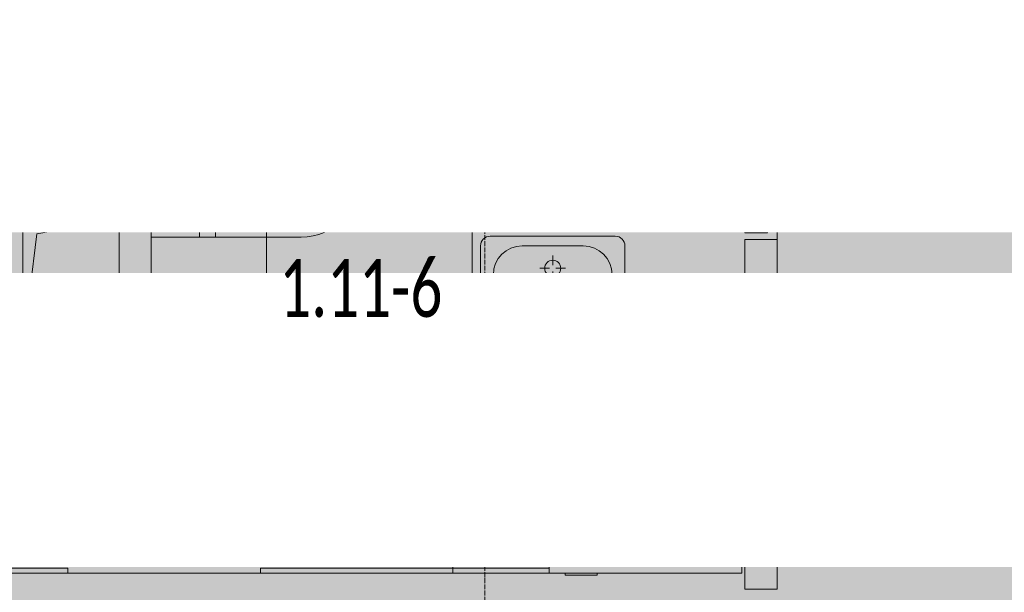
# Model space of a CAD drawing. Header units: millimetres. Extents: x -84210938 to 7466299, y -86687 to 22081.
# Tile 163 of 256: x 68068 to 71136, y -44539 to -42754. Entities that reach past the tile are written whole.
import ezdxf
from ezdxf import colors
from ezdxf.entities.mleader import LeaderData, LeaderLine
from ezdxf.math import Vec2, Vec3

# ---------------------------------------------------------------- set-up
doc = ezdxf.new("R2010")
doc.units = ezdxf.units.MM
for name, pattern in [('-D1-02х01', [3, 2, -1]), ('-D1-03x03', [6, 3, -3]), ('-D1d1-15x02', [19, 15, -2, 0, -2]), ('DASHDOT', [25.4, 12.7, -6.35, 0, -6.35])]:
    doc.linetypes.add(name, pattern=pattern)
for name, color, linetype, lineweight in [('_0', 7, 'Continuous', 13), ('A-000-MH_MASS', 7, '-D1-03x03', 5), ('A-010-A_ROOM', 7, 'Continuous', 18), ('A-200-M_WALL', 7, 'Continuous', 5), ('A-200-M_WALL_INT', 7, 'Continuous', 5), ('A-230-M_FLOOR', 7, 'Continuous', 5), ('A-325-M_DOOR', 7, 'Continuous', 5), ('A-700-M_FFE', 7, 'Continuous', 5), ('E-610-M_EPS', 7, 'Continuous', 5), ('M-520-M_DRAINAGE_FW', 7, 'Continuous', 5), ('M-567-M_MECH_EQP', 7, 'Continuous', 5), ('Z-060-M_DETAIL', 7, 'Continuous', 5), ('Марки дверей', 7, 'Continuous', 9), ('Оси', 7, 'Continuous', 5)]:
    doc.layers.add(name, color=color, linetype=linetype, lineweight=lineweight)
doc.layers.add('dim_razv', color=7, linetype='DASHDOT', lineweight=9, true_color=0x285228)
doc.layers.add('pol', color=7, linetype='Continuous', lineweight=15, true_color=0x55666d)
doc.styles.add('Calibri Light_2', font='Calibri light.ttf', dxfattribs={"width": 0.7, "height": 250})
doc.styles.add('fl_iso paper', font='isocpeur.ttf', dxfattribs={"width": 0.8, "oblique": 10})
doc.styles.add('In tre', font='isocpeur.ttf', dxfattribs={"width": 0.8, "oblique": 10})

# ---------------------------------------------------------------- blocks, each defined once
blk = doc.blocks.new('_DOT')
at = {"color": 0, "linetype": 'ByBlock'}
blk.add_line((-0.5, 0), (-1, 0), dxfattribs=at)
at = {"color": 0, "linetype": 'ByBlock', "const_width": 0.5}
blk.add_lwpolyline([(-0.25, 0, 1), (0.25, 0, 1)], format="xyb", close=True, dxfattribs=at)
blk = doc.blocks.new('A_MEQ_OpeningShaft-Rectangular - ВК-6586894-50_AS_Plan_23')
at = {"layer": 'Z-060-M_DETAIL', "linetype": '-D1-03x03'}
blk.add_hatch(color=256, dxfattribs=at).paths.add_polyline_path([(0, -400), (42.9, -42.9), (300, 0), (0, 0)])
at = {"layer": 'A-000-MH_MASS'}
for p, q in [((300, 0), (0, 0)), ((0, 0), (0, -400)), ((300, -400), (300, 0)), ((0, -400), (300, -400))]:
    blk.add_line(p, q, dxfattribs=at)
at = {"layer": 'Z-060-M_DETAIL'}
for p, q in [((300, 0), (0, 0)), ((0, 0), (0, -400)), ((42.9, -42.9), (300, 0)), ((300, 0), (300, -400)), ((0, -400), (42.9, -42.9)), ((0, -400), (300, -400))]:
    blk.add_line(p, q, dxfattribs=at)
blk = doc.blocks.new('A_DOR_Door - INT_3_Single_800Wx2100H-7225632-50_AS_Plan_23')
at = {"layer": 'A-325-M_DOOR'}
for p, q in [((-380, 20), (-350, 20)), ((-380, -50), (-380, 20)), ((-350, 20), (-350, -50)), ((350, -50), (350, 20)), ((350, 20), (380, 20)), ((380, 20), (380, -50)), ((-350, -50), (-380, -50)), ((-350, -50), (-350, -750)), ((-310, -50), (-350, -50)), ((-350, -50), (-350, -750)), ((-310, -750), (-310, -50)), ((380, -50), (350, -50)), ((-350, -750), (-310, -750))]:
    blk.add_line(p, q, dxfattribs=at)
at = {"layer": 'A-325-M_DOOR', "linetype": '-D1-02х01'}
blk.add_arc((-350, -50), 700, 270, 0, dxfattribs=at)
blk = doc.blocks.new('MR_Унитаз напольный - Санузел с ванной-3100252-50_AS_Plan_23')
at = {"layer": 'M-520-M_DRAINAGE_FW'}
for p, q in [((-182.5, 0), (-182.5, 267.5)), ((-130, 267.5), (-130, 90)), ((130, 90), (130, 267.5)), ((182.5, 267.5), (182.5, 0)), ((-50, 150), (-50, 100)), ((-50, 135), (50, 135)), ((50, 100), (50, 150)), ((-90, 50), (90, 50)), ((182.5, 0), (-182.5, 0)), ((-182.5, -50), (-182.5, 0)), ((-182.5, 0), (182.5, 0)), ((182.5, 0), (182.5, -50)), ((-182.5, -50), (182.5, -50)), ((-182.5, -200), (-182.5, -50)), ((182.5, -50), (-182.5, -50)), ((182.5, -50), (182.5, -200)), ((182.5, -200), (-182.5, -200))]:
    blk.add_line(p, q, dxfattribs=at)
for centre, radius, start, end in [((0, 267.5), 182.5, 0, 180), ((0, 267.5), 130, 360, 180), ((0, 150), 50, 360, 180), ((-90, 90), 40, 180, 270), ((90, 90), 40, 270, 360), ((0, -125), 20, 360, 180), ((0, -125), 20, 180, 360)]:
    blk.add_arc(centre, radius, start, end, dxfattribs=at)
blk = doc.blocks.new('MR_Холодильник - Холодильник-2465095-50_AS_Plan_23')
at = {"layer": 'E-610-M_EPS'}
for p, q in [((300, 300), (-300, 300)), ((-300, 300), (-300, -250)), ((300, -250), (300, 300)), ((-170, 0), (-170, 75)), ((0, 0), (0, 75)), ((170, 75), (170, 0)), ((-235, 37.5), (-170, 0)), ((-105, 37.5), (-170, 0)), ((-65, 37.5), (0, 0)), ((65, 37.5), (0, 0)), ((170, 0), (105, 37.5)), ((170, 0), (235, 37.5)), ((-170, 0), (-235, -37.5)), ((-170, -75), (-170, 0)), ((-170, 0), (-105, -37.5)), ((105, -37.5), (170, 0)), ((235, -37.5), (170, 0)), ((170, 0), (170, -75)), ((0, 0), (-65, -37.5)), ((0, -75), (0, 0)), ((0, 0), (65, -37.5)), ((300, -250), (-300, -250)), ((-300, -250), (-300, -300)), ((-300, -250), (300, -250)), ((300, -300), (300, -250)), ((-300, -300), (300, -300)), ((-150, -300), (-250, -300)), ((-250, -300), (-250, -306.1)), ((-250, -306.1), (-150, -306.1)), ((-150, -306.1), (-150, -300))]:
    blk.add_line(p, q, dxfattribs=at)
blk = doc.blocks.new('MR_Мойка - Кухонная мойка-V60-50_AS_Plan_23')
at = {"layer": 'M-520-M_DRAINAGE_FW'}
for p, q in [((300, 50), (-300, 50)), ((-136.7, -6.7), (-122.6, -33.3)), ((-45.7, -24.2), (-55, -14.9)), ((35.5, -105.4), (-45.7, -24.2)), ((2.7, -6.7), (-11.4, -33.3)), ((-79, -39), (-69.8, -48.2)), ((-69.8, -48.2), (11.4, -129.4)), ((-104, -70), (-210, -70)), ((210, -70), (0.1, -70)), ((-240, -100), (-240, -360)), ((-74, -360), (-74, -100)), ((-60, -100), (-60, -460)), ((15.7, -129.4), (35.5, -109.6)), ((240, -460), (240, -100)), ((-210, -390), (-104, -390)), ((-30, -490), (210, -490)), ((-300, -550), (300, -550))]:
    blk.add_line(p, q, dxfattribs=at)
for centre, radius, start, end in [((-129.7, -20), 15, 360, 180), ((-129.7, -20), 15, 180, 360), ((-67, -26.9), 17, 45, 225), ((136.3, 77.5), 208.5, 209.1823, 223.4054), ((-4.3, -20), 15, 360, 180), ((-4.3, -20), 15, 180, 360), ((-171.5, -230.2), 208.5, 46.5946, 60.8177), ((-210, -100), 30, 90, 180), ((-104, -100), 30, 360, 90), ((-30, -100), 30, 118.5511, 180), ((-21.7, -72.3), 9.19, 225, 45), ((210, -100), 30, 360, 90), ((-157, -130), 20, 360, 180), ((33.3, -107.5), 3, 315, 45), ((33.3, -107.5), 3, 315, 45), ((-157, -130), 20, 180, 360), ((10, -170), 20, 360, 180), ((13.5, -127.3), 3, 225, 315), ((13.5, -127.3), 3, 225, 315), ((10, -170), 20, 180, 360), ((-210, -360), 30, 180, 270), ((-104, -360), 30, 270, 360), ((-30, -460), 30, 180, 270), ((210, -460), 30, 270, 360)]:
    blk.add_arc(centre, radius, start, end, dxfattribs=at)
blk = doc.blocks.new('MR_Доборный кухонный элемент - Доборный элемент-6143506-50_AS_Plan_23')
at = {"layer": 'A-700-M_FFE'}
for p, q in [((300, 0), (0, 0)), ((300, -585), (0, -585)), ((0, -585), (300, -585)), ((0, -600), (300, -600))]:
    blk.add_line(p, q, dxfattribs=at)
blk = doc.blocks.new('MR_Кухонный шкаф_Нижний - Кухня-2465092-50_AS_Plan_23')
at = {"layer": 'A-700-M_FFE'}
for p, q in [((600, 0), (0, 0)), ((600, -585), (600, 0)), ((0, -585), (0, -600)), ((600, -585), (0, -585)), ((0, -585), (600, -585)), ((0, -600), (600, -600)), ((600, -600), (600, -585))]:
    blk.add_line(p, q, dxfattribs=at)
blk = doc.blocks.new('MR_Тумба-Умывальник с зеркалом - Тумба-умывальник_450-3610543-50_AS_Plan_23')
at = {"layer": 'M-520-M_DRAINAGE_FW'}
for p, q in [((-195, 350), (195, 350)), ((-225, 0), (-225, 320)), ((-95, 320), (95, 320)), ((225, 320), (225, 0)), ((0, 290), (0, 260)), ((-10, 250), (-40, 250)), ((40, 250), (10, 250)), ((-185, 200), (-185, 230)), ((0, 210), (0, 240)), ((185, 230), (185, 200)), ((-17, 73.1), (-17, 187.9)), ((-14, 190.9), (14, 190.9)), ((17, 187.9), (17, 73.1)), ((-17, 110), (-95, 110)), ((95, 110), (17, 110)), ((-69.7, 39.8), (-55.6, 66.3)), ((-20, 73.1), (-17, 73.1)), ((-20, 33.1), (-20, 73.1)), ((-17, 60), (-17, 73.1)), ((17, 73.1), (17, 60)), ((17, 73.1), (20, 73.1)), ((20, 73.1), (20, 33.1)), ((69.7, 39.8), (55.6, 66.3)), ((20, 33.1), (-20, 33.1)), ((-225, 20), (225, 20))]:
    blk.add_line(p, q, dxfattribs=at)
for centre, radius, start, end in [((-195, 320), 30, 90, 180), ((195, 320), 30, 0, 90), ((-95, 230), 90, 90, 180), ((95, 230), 90, 0, 90), ((0, 250), 25, 360, 180), ((0, 250), 25, 180, 360), ((-95, 200), 90, 180, 270), ((-14, 187.9), 3, 90, 180), ((-14, 187.9), 3, 105, 165), ((14, 187.9), 3, 0, 90), ((14, 187.9), 3, 15, 75), ((95, 200), 90, 270, 0), ((-217.6, 129.9), 208.5, 344.1823, 358.4054), ((0, 124.1), 9.19, 0, 180), ((217.6, 129.9), 208.5, 181.5946, 195.8177), ((-62.7, 53.1), 15, 0, 180), ((62.7, 53.1), 15, 0, 180), ((-62.7, 53.1), 15, 180, 0), ((0, 60), 17, 180, 0), ((62.7, 53.1), 15, 180, 0)]:
    blk.add_arc(centre, radius, start, end, dxfattribs=at)
blk = doc.blocks.new('MR_Кухонный шкаф_Нижний - Кухня-2480154-50_AS_Plan_23')
at = {"layer": 'A-700-M_FFE'}
for p, q in [((0, 600), (600, 600)), ((0, 585), (0, 600)), ((600, 585), (0, 585)), ((0, 585), (600, 585)), ((600, 600), (600, 585)), ((600, 585), (600, 0)), ((600, 0), (0, 0))]:
    blk.add_line(p, q, dxfattribs=at)

msp = doc.modelspace()

# ---------------------------------------------------------------- hatches: boundary and pattern name
at = {"true_color": 0xebf0f0}
for points in [[(68013.4, -43879.4), (68078, -43879.4), (68078, -43279.4), (67978, -43279.4), (67978, -43879.4)], [(68120.8, -43379.4), (68478, -43379.4), (68478, -43279.4), (68078, -43279.4), (68078, -43379.4)], [(68478, -43879.4), (68478, -43379.4), (68378, -43379.4), (68378, -43879.4), (68471, -43879.4)], [(68378, -43879.4), (68378, -43779.4), (68078, -43779.4), (68078, -43879.4), (68358, -43879.4)]]:
    msp.add_hatch(color=7, dxfattribs=at).paths.add_polyline_path(points)
at = {"layer": '_0', "transparency": 33554534}
h = msp.add_hatch(color=252, dxfattribs=at)
h.dxf.hatch_style = 1
h.paths.add_polyline_path([(35428, -49734.4), (73878, -49734.4), (73878, -19284.4), (35428, -19284.4)])
h.paths.add_polyline_path([(44528, -41629.4), (44528, -34929.4), (49428, -34929.4), (49428, -36429.4), (51028, -36429.4), (51028, -30029.4), (49428, -30029.4), (49428, -30779.4), (42778, -30779.4), (42778, -28029.4), (44528, -28029.4), (44528, -27979.4), (45303, -27979.4), (45303, -27379.4), (47528, -27379.4), (47528, -27979.4), (53578, -27979.4), (53578, -27379.4), (55478, -27379.4), (55478, -27979.4), (64478, -27979.4), (64478, -26229.4), (67788, -26229.4), (67788, -28219.4), (66578, -28219.4), (66578, -30029.4), (62978, -30029.4), (62978, -30829.4), (59878, -30829.4), (59878, -30029.4), (58628, -30029.4), (58628, -38979.4), (59728, -38979.4), (59728, -38079.4), (62978, -38079.4), (62978, -38979.4), (66878, -38979.4), (66878, -41429.4), (64478, -41429.4), (64478, -41029.4), (59923, -41029.4), (59923, -41629.4), (57898, -41629.4), (57898, -41029.4), (47038, -41029.4), (47038, -41629.4)], flags=16)

# ---------------------------------------------------------------- linework, layer by layer
at = {"layer": 'A-010-A_ROOM', "lineweight": 5, "flags": 128}
msp.add_lwpolyline([(68837.4, -43394.7), (69477.9, -43394.7), (69477.9, -43775.7), (68837.4, -43775.7)], close=True, dxfattribs=at)
at = {"layer": 'A-200-M_WALL', "lineweight": 9}
for p, q in [((68478, -43279.4), (67978, -43279.4)), ((68478, -43879.4), (68478, -43431.9))]:
    msp.add_line(p, q, dxfattribs=at)
at = {"layer": 'A-200-M_WALL_INT'}
for p, q in [((68478, -42629.4), (68478, -43066.9)), ((68378, -43279.4), (68378, -43061.9)), ((70328, -43779.4), (70328, -43439.4)), ((70328, -43439.4), (70428, -43439.4)), ((70428, -43439.4), (70428, -44529.4)), ((68478, -43779.4), (70328, -43779.4)), ((70328, -43879.4), (70318, -43879.4)), ((70328, -44529.4), (70328, -43879.4)), ((70428, -44529.4), (70328, -44529.4))]:
    msp.add_line(p, q, dxfattribs=at)
at = {"layer": 'A-230-M_FLOOR'}
msp.add_line((70428, -42639.4), (70428, -43439.4), dxfattribs=at)
at = {"layer": 'Оси', "linetype": '-D1d1-15x02'}
msp.add_line((69518, -51768.8), (69518, -18492.1), dxfattribs=at)

# ---------------------------------------------------------------- block references
at = {"layer": 'A-325-M_DOOR', "color": 8, "true_color": 0x7f7f7f, "rotation": 270}
msp.add_blockref('A_DOR_Door - INT_3_Single_800Wx2100H-7225632-50_AS_Plan_23', (70378, -43039.4), dxfattribs=at)
at = {"layer": 'A-700-M_FFE', "rotation": 180}
msp.add_blockref('MR_Кухонный шкаф_Нижний - Кухня-2480154-50_AS_Plan_23', (68218, -43879.4), dxfattribs=at)
at = {"layer": 'A-700-M_FFE'}
for name, p in [('MR_Кухонный шкаф_Нижний - Кухня-2465092-50_AS_Plan_23', (68818, -43879.4)), ('MR_Доборный кухонный элемент - Доборный элемент-6143506-50_AS_Plan_23', (69418, -43879.4))]:
    msp.add_blockref(name, p, dxfattribs=at)
at = {"layer": 'E-610-M_EPS', "rotation": 359.9957382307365}
msp.add_blockref('MR_Холодильник - Холодильник-2465095-50_AS_Plan_23', (70018, -44179.4), dxfattribs=at)
at = {"layer": 'M-520-M_DRAINAGE_FW'}
for p, rotation in [((68178, -42879.4), 89.99999999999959), ((68678, -43249.4), 269.9999999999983)]:
    msp.add_blockref('MR_Унитаз напольный - Санузел с ванной-3100252-50_AS_Plan_23', p, dxfattribs=dict(at, rotation=rotation))
for name, p in [('MR_Тумба-Умывальник с зеркалом - Тумба-умывальник_450-3610543-50_AS_Plan_23', (69729, -43779.4)), ('MR_Мойка - Кухонная мойка-V60-50_AS_Plan_23', (68518, -43929.4))]:
    msp.add_blockref(name, p, dxfattribs=at)
at = {"layer": 'M-567-M_MECH_EQP'}
msp.add_blockref('A_MEQ_OpeningShaft-Rectangular - ВК-6586894-50_AS_Plan_23', (68078, -43379.4), dxfattribs=at)

# ---------------------------------------------------------------- texts
at = {"layer": 'A-010-A_ROOM', "lineweight": 5, "insert": (68877.2, -43500.9), "char_height": 180, "width": 709.493, "attachment_point": 1, "style": 'Calibri Light_2'}
msp.add_mtext('1.11-6 ', dxfattribs=at)

# ---------------------------------------------------------------- next in the draw order: leaders
at = {"layer": 'Марки дверей', "lineweight": -2, "transparency": 33554687}
ml = msp.add_multileader_mtext('Standard', dxfattribs=at)
ml.set_content('\\pxsm1,ql;ГКЛ обшивка толщиной 75 мм \\Pвысотой 2500 мм', color=256, style='fl_iso paper')
ml.set_leader_properties(lineweight=5)
ml.set_arrow_properties(name='DOT')
ml.build(insert=Vec2(0, 0))
ml.multileader.update_dxf_attribs({"has_dogleg": 0, "text_left_attachment_type": 6, "text_right_attachment_type": 6, "dogleg_length": 0.75, "arrow_head_size": 60, "scale": 40})
ctx = ml.context
ctx.base_point, ctx.scale, ctx.char_height, ctx.arrow_head_size, ctx.landing_gap_size, ctx.plane_origin = Vec3(47464.5, -43969.2), 40, 250, 60, 80, Vec3(49476.6, -36789.3)
ctx.left_attachment, ctx.right_attachment = 6, 6
notes = []
notes.append((ctx, [(1, (1, 1, 0), (47434.5, -43969.2), (1, 0), 30, [(0, [(46558, -40854.4)], 0, [])])]))
ctx.mtext.insert, ctx.mtext.width, ctx.mtext.defined_height, ctx.mtext.line_spacing_factor, ctx.mtext.flow_direction = Vec3(47544.5, -43669.2), 4067.72, 979.1, 0.7, 5
ctx.mtext.has_bg_fill, ctx.mtext.bg_color, ctx.mtext.bg_scale_factor, ctx.mtext.bg_transparency, ctx.mtext.use_window_bg_color = 1, -1027028792, 1.5, 0, 1
for ctx, leaders in notes:
    for number, flags, end, landing, length, lines in leaders:
        leader = LeaderData()
        leader.index, (leader.has_last_leader_line, leader.has_dogleg_vector, leader.attachment_direction) = number, flags
        leader.last_leader_point, leader.dogleg_vector, leader.dogleg_length = Vec3(end), Vec3(landing), length
        for number, points, colour, breaks in lines:
            line = LeaderLine()
            line.index, line.vertices, line.color, line.breaks = number, Vec3.list(points), colors.encode_raw_color(colour), breaks
            leader.lines.append(line)
        ctx.leaders.append(leader)

# ---------------------------------------------------------------- next in the draw order: leaders
ml = msp.add_multileader_mtext('Standard', dxfattribs=at)
ml.set_content('\\pxsm1,ql;ГКЛ обшивка толщиной 75 мм \\Pвысотой 2500 мм', color=256, style='fl_iso paper')
ml.set_leader_properties(lineweight=5)
ml.set_arrow_properties(name='DOT')
ml.build(insert=Vec2(0, 0))
ml.multileader.update_dxf_attribs({"has_dogleg": 0, "text_left_attachment_type": 6, "text_right_attachment_type": 6, "dogleg_length": 0.75, "arrow_head_size": 60, "scale": 40})
ctx = ml.context
ctx.base_point, ctx.scale, ctx.char_height, ctx.arrow_head_size, ctx.landing_gap_size, ctx.plane_origin = Vec3(52781.3, -42925.6), 40, 250, 60, 80, Vec3(54793.5, -35745.7)
ctx.left_attachment, ctx.right_attachment = 6, 6
notes = []
notes.append((ctx, [(0, (1, 1, 0), (56850.3, -42925.6), (-1, 0), 30, [(0, [(58284.9, -40854.4)], 0, [])])]))
ctx.mtext.insert, ctx.mtext.width, ctx.mtext.defined_height, ctx.mtext.line_spacing_factor, ctx.mtext.flow_direction = Vec3(52861.3, -42625.6), 4067.72, 979.1, 0.7, 5
ctx.mtext.has_bg_fill, ctx.mtext.bg_color, ctx.mtext.bg_scale_factor, ctx.mtext.bg_transparency, ctx.mtext.use_window_bg_color = 1, -1027028792, 1.5, 0, 1
for ctx, leaders in notes:
    for number, flags, end, landing, length, lines in leaders:
        leader = LeaderData()
        leader.index, (leader.has_last_leader_line, leader.has_dogleg_vector, leader.attachment_direction) = number, flags
        leader.last_leader_point, leader.dogleg_vector, leader.dogleg_length = Vec3(end), Vec3(landing), length
        for number, points, colour, breaks in lines:
            line = LeaderLine()
            line.index, line.vertices, line.color, line.breaks = number, Vec3.list(points), colors.encode_raw_color(colour), breaks
            leader.lines.append(line)
        ctx.leaders.append(leader)

# ---------------------------------------------------------------- next in the draw order: leaders
at = {"layer": 'pol', "color": 0, "linetype": 'ByBlock'}
ml = msp.add_multileader_mtext('Standard', dxfattribs=at)
ml.set_content('Керамогранит под камень^J600х1200 мм', style='In tre')
ml.set_leader_properties()
ml.build(insert=Vec2(0, 0))
ml.multileader.update_dxf_attribs({"text_left_attachment_type": 6, "text_right_attachment_type": 6, "dogleg_length": 1, "arrow_head_size": 0, "scale": 50})
ctx = ml.context
ctx.base_point, ctx.scale, ctx.char_height, ctx.arrow_head_size, ctx.landing_gap_size, ctx.plane_origin = Vec3(61696.2, -43014.8), 50, 200, 0, 4.5, Vec3(68508, -38174.9)
ctx.left_attachment, ctx.right_attachment = 6, 6
notes = []
notes.append((ctx, [(1, (1, 1, 0), (61646.2, -43014.8), (1, 0), 50, [(1, [(60824.2, -40284.7)], 0, [])])]))
ctx.mtext.insert, ctx.mtext.width, ctx.mtext.defined_height, ctx.mtext.flow_direction = Vec3(61700.7, -42774.8), 3092.716, 696.6, 5
ctx.mtext.has_bg_fill, ctx.mtext.bg_color, ctx.mtext.bg_scale_factor, ctx.mtext.bg_transparency, ctx.mtext.use_window_bg_color = 1, -1027028792, 1.5, 0, 1
for ctx, leaders in notes:
    for number, flags, end, landing, length, lines in leaders:
        leader = LeaderData()
        leader.index, (leader.has_last_leader_line, leader.has_dogleg_vector, leader.attachment_direction) = number, flags
        leader.last_leader_point, leader.dogleg_vector, leader.dogleg_length = Vec3(end), Vec3(landing), length
        for number, points, colour, breaks in lines:
            line = LeaderLine()
            line.index, line.vertices, line.color, line.breaks = number, Vec3.list(points), colors.encode_raw_color(colour), breaks
            leader.lines.append(line)
        ctx.leaders.append(leader)

# ---------------------------------------------------------------- next in the draw order: leaders
at = {"layer": 'dim_razv', "color": 0, "linetype": 'ByBlock'}
ml = msp.add_multileader_mtext('Standard', dxfattribs=at)
ml.set_content('Отделка над дверным проемаом - дверным добором', style='In tre')
ml.set_leader_properties()
ml.build(insert=Vec2(0, 0))
ml.multileader.update_dxf_attribs({"text_left_attachment_type": 6, "text_right_attachment_type": 6, "dogleg_length": 1, "arrow_head_size": 0, "scale": 50})
ctx = ml.context
ctx.base_point, ctx.scale, ctx.char_height, ctx.arrow_head_size, ctx.landing_gap_size, ctx.plane_origin = Vec3(57842.1, -44040.5), 50, 200, 0, 4.5, Vec3(64653.9, -39200.5)
ctx.left_attachment, ctx.right_attachment = 6, 6
notes = []
notes.append((ctx, [(0, (1, 1, 0), (60892.6, -44040.5), (-1, 0), 50, [(1, [(61029.3, -40674.5)], 0, [])])]))
ctx.mtext.insert, ctx.mtext.width, ctx.mtext.defined_height, ctx.mtext.flow_direction = Vec3(57846.6, -43780.5), 3092.716, 696.6, 5
ctx.mtext.has_bg_fill, ctx.mtext.bg_color, ctx.mtext.bg_scale_factor, ctx.mtext.bg_transparency, ctx.mtext.use_window_bg_color = 1, -1027028792, 1.5, 0, 1
for ctx, leaders in notes:
    for number, flags, end, landing, length, lines in leaders:
        leader = LeaderData()
        leader.index, (leader.has_last_leader_line, leader.has_dogleg_vector, leader.attachment_direction) = number, flags
        leader.last_leader_point, leader.dogleg_vector, leader.dogleg_length = Vec3(end), Vec3(landing), length
        for number, points, colour, breaks in lines:
            line = LeaderLine()
            line.index, line.vertices, line.color, line.breaks = number, Vec3.list(points), colors.encode_raw_color(colour), breaks
            leader.lines.append(line)
        ctx.leaders.append(leader)

doc.saveas('drawing.dxf')
